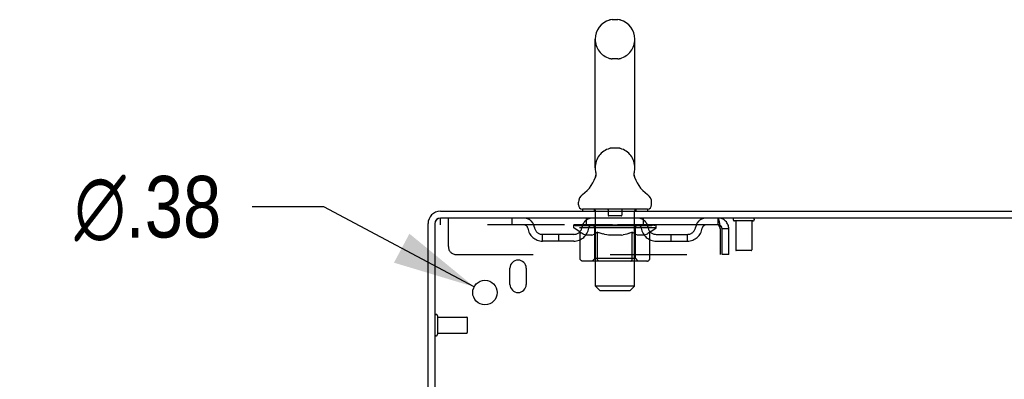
# Model space of a CAD drawing. Header units: inches. Extents: x 0 to 215, y 0 to 139.
# Tile 112 of 114: x 117.94 to 133.08, y 92.42 to 97.95. Entities that reach past the tile are written whole.
import ezdxf

# ---------------------------------------------------------------- set-up
doc = ezdxf.new("R2010")
doc.units = ezdxf.units.IN
doc.header["$LTSCALE"] = 11.804375
doc.header["$MEASUREMENT"] = 0
doc.linetypes.add('HIDDEN', pattern=[0.2, 0.1, -0.1])
doc.layers.get('0').update_dxf_attribs({"linetype": 'CONTINUOUS'})
doc.layers.add('DEFAULT_2', color=8, linetype='HIDDEN')
doc.layers.add('DIMENSIONS', color=7, linetype='CONTINUOUS')
doc.styles.get("Standard").update_dxf_attribs({"font": 'arial.ttf'})
doc.styles.add('TEXTSTYLE_1', font='gdt', dxfattribs={"width": 0.8})
doc.dimstyles.new('DIMSTYLE_2', dxfattribs={"dimtxt": 0.946875, "dimasz": 1.2625, "dimexe": 0.09, "dimexo": 0.07, "dimgap": 0.09, "dimtad": 0, "dimtih": 1, "dimtoh": 1, "dimzin": 4, "dimdsep": 46, "dimtxsty": 'Standard', "dimblk": '_FILLED', "dimblk1": '_FILLED', "dimblk2": '_FILLED', "dimcen": 0.09, "dimadec": 3, "dimazin": 1, "dimtfac": 1, "dimtdec": 3, "dimtofl": 0, "dimtmove": 0, "dimatfit": 1, "dimldrblk": '_FILLED', "dimfxl": 0, "dimtolj": 1, "dimtzin": 4, "dimarcsym": 0})

# ---------------------------------------------------------------- blocks, each defined once
blk = doc.blocks.new('_FILLED')
at = {"color": 0, "linetype": 'ByBlock'}
blk.add_solid([(0, 0), (-1, 0.2), (-1, -0.2)], dxfattribs=at)
blk = doc.blocks.new('*D26')
at = {"layer": 'DIMENSIONS', "color": 2, "linetype": 'Continuous'}
for p, q in [((122.618, 95.071), (121.514, 95.071)), ((124.928, 93.839), (122.618, 95.071))]:
    blk.add_line(p, q, dxfattribs=at)
at = {"layer": 'DIMENSIONS', "color": 2, "linetype": 'Continuous', "xscale": 1.2625, "yscale": 1.2625, "zscale": 1.2625, "rotation": 331.9294778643}
blk.add_blockref('_FILLED', (124.928, 93.839), dxfattribs=at)
at = {"layer": 'DIMENSIONS', "color": 2, "linetype": 'Continuous', "insert": (121.04, 95.544), "char_height": 0.94688, "width": 3.09993, "attachment_point": 3, "line_spacing_factor": 0.9, "style": 'TEXTSTYLE_1'}
blk.add_mtext('{\\fgdt;n}\\fArial;.38', dxfattribs=at)

msp = doc.modelspace()

# ---------------------------------------------------------------- linework, layer by layer
at = {"color": 7, "linetype": 'Continuous'}
for p, q in [((127.138, 97.946), (127.05, 97.946)), ((126.788, 95.671), (126.788, 97.646)), ((127.4, 95.671), (127.4, 97.646)), ((127.388, 95.577), (127.389, 95.582)), ((127.388, 95.572), (127.388, 95.577)), ((127.388, 95.567), (127.388, 95.572)), ((127.388, 95.562), (127.388, 95.567)), ((127.388, 95.557), (127.388, 95.562)), ((127.389, 95.552), (127.388, 95.557)), ((127.389, 95.587), (127.39, 95.592)), ((127.389, 95.582), (127.389, 95.587)), ((127.39, 95.547), (127.389, 95.553)), ((127.39, 95.543), (127.39, 95.548)), ((127.391, 95.538), (127.39, 95.543)), ((127.391, 95.597), (127.392, 95.601)), ((127.392, 95.534), (127.391, 95.538)), ((126.794, 95.528), (126.793, 95.524)), ((126.531, 95.1), (126.531, 95.139)), ((127.656, 95.1), (127.656, 95.139)), ((126.594, 95.031), (126.594, 95.001)), ((127.594, 95.031), (126.594, 95.031)), ((127.594, 95.031), (127.594, 95.001))]:
    msp.add_line(p, q, dxfattribs=at)
at = {"color": 3, "linetype": 'Continuous'}
for p, q in [((124.408, 95.001), (148.167, 95.001)), ((124.219, 91.584), (124.219, 94.812)), ((124.323, 94.807), (124.323, 91.583)), ((148.219, 94.897), (124.413, 94.897)), ((125.479, 93.876), (125.479, 94.126)), ((125.729, 94.126), (125.729, 93.876))]:
    msp.add_line(p, q, dxfattribs=at)
at = {"color": 7, "linetype": 'Continuous'}
for points in [[(126.796, 95.601), (126.797, 95.597), (126.798, 95.592), (126.799, 95.587), (126.799, 95.582), (126.8, 95.577), (126.8, 95.572), (126.8, 95.568), (126.8, 95.563), (126.799, 95.558), (126.799, 95.553), (126.798, 95.548), (126.797, 95.543), (126.796, 95.538), (126.795, 95.533), (126.794, 95.528)], [(127.39, 95.592), (127.391, 95.597), (127.392, 95.601)]]:
    msp.add_lwpolyline(points, dxfattribs=at)
at = {"color": 3, "linetype": 'Continuous'}
msp.add_circle((125.094, 93.751), 0.188, dxfattribs=at)
at = {"color": 7, "linetype": 'Continuous'}
for centre, radius, start, end in [((127.094, 97.646), 0.306, 105.6303, 180), ((127.05, 97.803), 0.144, 90, 105.6303), ((127.138, 97.803), 0.144, 74.3697, 90), ((127.094, 97.646), 0.306, 0, 74.3697), ((126.296, 95.688), 0.523, 304.6624, 347.2389), ((127.094, 95.671), 0.306, 180, 193.2053), ((127.892, 95.688), 0.523, 192.7611, 235.3376), ((127.094, 95.671), 0.306, 346.7947, 360), ((126.675, 95.139), 0.144, 124.6624, 180), ((127.513, 95.139), 0.144, 360, 55.3376), ((126.6, 95.1), 0.069, 180, 265), ((127.587, 95.1), 0.069, 275, 360), ((124.408, 94.812), 0.085, 90, 180)]:
    msp.add_arc(centre, radius, start, end, dxfattribs=at)
at = {"color": 3, "linetype": 'Continuous'}
for centre, radius, start, end in [((124.408, 94.812), 0.189, 90, 180), ((124.413, 94.807), 0.09, 90, 180), ((125.604, 94.126), 0.125, 0, 180), ((125.604, 93.876), 0.125, 180, 360)]:
    msp.add_arc(centre, radius, start, end, dxfattribs=at)
at = {"layer": 'DEFAULT_2', "color": 8, "linetype": 'HIDDEN'}
for p, q in [((127.138, 97.346), (127.05, 97.346)), ((127.138, 95.971), (127.05, 95.971)), ((126.774, 95.031), (126.774, 95.001)), ((126.794, 93.85), (126.794, 95.001)), ((126.989, 95.021), (126.989, 94.941)), ((127.189, 94.931), (126.999, 94.931)), ((127.199, 95.021), (127.199, 94.941)), ((127.394, 93.85), (127.394, 95.001)), ((127.414, 95.031), (127.414, 95.001)), ((124.406, 94.897), (124.406, 94.793)), ((124.406, 94.897), (124.413, 94.897)), ((128.677, 94.793), (124.406, 94.793)), ((124.531, 94.459), (124.531, 94.897)), ((125.506, 94.897), (125.506, 94.793)), ((126.461, 94.746), (126.461, 94.786)), ((126.461, 94.786), (126.767, 94.786)), ((126.462, 94.786), (126.462, 94.791)), ((126.582, 94.789), (126.462, 94.791)), ((126.47, 94.786), (126.47, 94.793)), ((126.479, 94.783), (126.479, 94.786)), ((126.479, 94.783), (127.709, 94.783)), ((126.488, 94.783), (126.488, 94.786)), ((126.489, 94.783), (126.489, 94.786)), ((126.499, 94.786), (126.499, 94.793)), ((126.515, 94.783), (126.515, 94.786)), ((126.517, 94.783), (126.517, 94.786)), ((126.545, 94.786), (126.545, 94.793)), ((126.56, 94.783), (126.56, 94.786)), ((126.563, 94.783), (126.563, 94.786)), ((126.582, 94.786), (126.582, 94.789)), ((126.609, 94.786), (126.609, 94.793)), ((126.61, 94.783), (126.61, 94.786)), ((126.611, 94.783), (126.611, 94.786)), ((126.614, 94.783), (126.614, 94.786)), ((126.621, 94.783), (126.621, 94.786)), ((126.621, 94.783), (126.621, 94.786)), ((126.625, 94.783), (126.625, 94.786)), ((126.628, 94.783), (126.628, 94.787)), ((126.632, 94.783), (126.632, 94.786)), ((126.646, 94.783), (126.646, 94.786)), ((126.656, 94.793), (126.656, 94.897)), ((126.665, 94.783), (126.665, 94.789)), ((126.665, 94.783), (126.665, 94.786)), ((126.685, 94.783), (126.685, 94.786)), ((126.685, 94.783), (126.685, 94.786)), ((126.687, 94.786), (126.687, 94.793)), ((126.697, 94.783), (126.697, 94.786)), ((126.701, 94.783), (126.701, 94.786)), ((126.71, 94.783), (126.71, 94.786)), ((126.721, 94.783), (126.721, 94.79)), ((126.737, 94.783), (126.737, 94.786)), ((126.74, 94.783), (126.74, 94.786)), ((126.767, 94.783), (126.767, 94.786)), ((126.834, 94.786), (126.772, 94.786)), ((126.777, 94.786), (126.777, 94.793)), ((126.784, 94.783), (126.784, 94.786)), ((126.789, 94.783), (126.789, 94.786)), ((126.795, 94.783), (126.795, 94.791)), ((126.799, 94.783), (126.799, 94.786)), ((126.81, 94.783), (126.81, 94.786)), ((126.834, 94.783), (126.834, 94.786)), ((126.909, 94.786), (126.85, 94.786)), ((126.87, 94.783), (126.87, 94.786)), ((126.877, 94.786), (126.877, 94.793)), ((126.881, 94.783), (126.881, 94.786)), ((126.883, 94.783), (126.883, 94.792)), ((126.886, 94.783), (126.886, 94.786)), ((126.894, 94.783), (126.894, 94.786)), ((126.909, 94.783), (126.909, 94.786)), ((126.989, 94.786), (126.935, 94.786)), ((126.948, 94.783), (126.948, 94.786)), ((126.979, 94.786), (127.094, 94.793)), ((126.984, 94.786), (126.984, 94.793)), ((126.984, 94.786), (126.984, 94.793)), ((126.984, 94.793), (126.984, 94.793)), ((126.984, 94.783), (126.984, 94.786)), ((126.988, 94.783), (126.988, 94.786)), ((126.989, 94.783), (126.989, 94.786)), ((126.99, 94.783), (126.99, 94.786)), ((127.073, 94.786), (127.025, 94.786)), ((127.03, 94.783), (127.03, 94.786)), ((127.073, 94.783), (127.073, 94.786)), ((127.091, 94.786), (127.091, 94.786)), ((127.091, 94.783), (127.091, 94.786)), ((127.091, 94.783), (127.091, 94.786)), ((127.094, 94.786), (127.094, 94.793)), ((127.094, 94.793), (127.208, 94.786)), ((127.096, 94.783), (127.096, 94.786)), ((127.096, 94.786), (127.097, 94.786)), ((127.097, 94.783), (127.097, 94.786)), ((127.115, 94.783), (127.115, 94.786)), ((127.115, 94.786), (127.163, 94.786)), ((127.157, 94.783), (127.157, 94.786)), ((127.198, 94.783), (127.198, 94.786)), ((127.198, 94.783), (127.198, 94.786)), ((127.198, 94.786), (127.253, 94.786)), ((127.199, 94.783), (127.199, 94.786)), ((127.203, 94.786), (127.203, 94.793)), ((127.203, 94.793), (127.204, 94.793)), ((127.203, 94.783), (127.203, 94.786)), ((127.204, 94.786), (127.204, 94.793)), ((127.24, 94.783), (127.24, 94.786)), ((127.279, 94.783), (127.279, 94.786)), ((127.279, 94.786), (127.338, 94.786)), ((127.294, 94.783), (127.294, 94.786)), ((127.302, 94.783), (127.302, 94.786)), ((127.304, 94.783), (127.304, 94.792)), ((127.307, 94.783), (127.307, 94.786)), ((127.31, 94.786), (127.31, 94.793)), ((127.318, 94.783), (127.318, 94.786)), ((127.354, 94.783), (127.354, 94.786)), ((127.354, 94.786), (127.416, 94.786)), ((127.378, 94.783), (127.378, 94.786)), ((127.389, 94.783), (127.389, 94.786)), ((127.393, 94.783), (127.393, 94.791)), ((127.399, 94.783), (127.399, 94.786)), ((127.404, 94.783), (127.404, 94.786)), ((127.411, 94.786), (127.411, 94.793)), ((127.421, 94.783), (127.421, 94.786)), ((127.421, 94.786), (127.622, 94.786)), ((127.448, 94.783), (127.448, 94.786)), ((127.451, 94.783), (127.451, 94.786)), ((127.467, 94.783), (127.467, 94.79)), ((127.478, 94.783), (127.478, 94.786)), ((127.487, 94.783), (127.487, 94.786)), ((127.491, 94.783), (127.491, 94.786)), ((127.501, 94.786), (127.501, 94.793)), ((127.502, 94.783), (127.502, 94.786)), ((127.502, 94.783), (127.502, 94.786)), ((127.523, 94.783), (127.523, 94.789)), ((127.523, 94.783), (127.523, 94.786)), ((127.531, 94.793), (127.531, 94.897)), ((127.541, 94.783), (127.541, 94.786)), ((127.556, 94.783), (127.556, 94.786)), ((127.56, 94.783), (127.56, 94.787)), ((127.563, 94.783), (127.563, 94.786)), ((127.567, 94.783), (127.567, 94.786)), ((127.567, 94.783), (127.567, 94.786)), ((127.574, 94.783), (127.574, 94.786)), ((127.577, 94.783), (127.577, 94.786)), ((127.578, 94.783), (127.578, 94.786)), ((127.579, 94.786), (127.579, 94.793)), ((127.625, 94.783), (127.625, 94.786)), ((127.628, 94.783), (127.628, 94.786)), ((127.642, 94.786), (127.642, 94.793)), ((127.671, 94.783), (127.671, 94.786)), ((127.673, 94.783), (127.673, 94.786)), ((127.689, 94.786), (127.689, 94.793)), ((127.699, 94.783), (127.699, 94.786)), ((127.7, 94.783), (127.7, 94.786)), ((127.709, 94.783), (127.709, 94.786)), ((127.718, 94.786), (127.718, 94.793)), ((127.727, 94.746), (127.727, 94.793)), ((128.677, 94.897), (128.677, 94.793)), ((128.679, 94.896), (128.677, 94.897)), ((129.215, 94.854), (128.931, 94.854)), ((128.949, 94.854), (128.949, 94.407)), ((129.197, 94.854), (129.197, 94.407)), ((125.979, 94.542), (125.979, 94.646)), ((126.462, 94.646), (125.979, 94.646)), ((126.229, 94.542), (126.229, 94.646)), ((126.557, 94.678), (126.461, 94.746)), ((127.727, 94.746), (126.461, 94.746)), ((126.557, 94.272), (126.557, 94.678)), ((126.557, 94.678), (126.572, 94.668)), ((126.587, 94.659), (126.572, 94.668)), ((126.602, 94.651), (126.587, 94.659)), ((126.616, 94.645), (126.602, 94.652)), ((126.63, 94.639), (126.616, 94.645)), ((126.645, 94.635), (126.63, 94.639)), ((126.739, 94.635), (126.645, 94.635)), ((126.739, 94.635), (126.753, 94.639)), ((126.767, 94.645), (126.753, 94.639)), ((126.781, 94.651), (126.767, 94.645)), ((126.781, 94.274), (126.781, 94.743)), ((126.796, 94.659), (126.781, 94.651)), ((126.81, 94.668), (126.795, 94.659)), ((126.825, 94.678), (126.81, 94.668)), ((126.825, 94.272), (126.825, 94.678)), ((126.825, 94.678), (126.854, 94.668)), ((126.883, 94.659), (126.854, 94.668)), ((126.911, 94.651), (126.883, 94.659)), ((126.939, 94.645), (126.911, 94.652)), ((126.967, 94.639), (126.939, 94.645)), ((126.995, 94.635), (126.967, 94.639)), ((127.193, 94.635), (126.995, 94.635)), ((127.193, 94.635), (127.22, 94.639)), ((127.248, 94.645), (127.22, 94.639)), ((127.276, 94.651), (127.248, 94.645)), ((127.304, 94.659), (127.275, 94.651)), ((127.332, 94.667), (127.303, 94.659)), ((127.36, 94.677), (127.331, 94.667)), ((127.36, 94.272), (127.36, 94.677)), ((127.36, 94.677), (127.374, 94.667)), ((127.388, 94.659), (127.374, 94.668)), ((127.402, 94.651), (127.388, 94.659)), ((127.416, 94.645), (127.402, 94.651)), ((127.407, 94.274), (127.407, 94.743)), ((127.429, 94.639), (127.415, 94.645)), ((127.442, 94.635), (127.429, 94.639)), ((127.546, 94.635), (127.442, 94.635)), ((127.546, 94.635), (127.56, 94.639)), ((127.573, 94.645), (127.56, 94.639)), ((127.587, 94.651), (127.573, 94.645)), ((127.6, 94.659), (127.586, 94.651)), ((127.614, 94.667), (127.6, 94.659)), ((127.628, 94.677), (127.614, 94.667)), ((127.628, 94.677), (127.727, 94.746)), ((127.628, 94.272), (127.628, 94.677)), ((127.725, 94.646), (128.208, 94.646)), ((127.958, 94.542), (127.958, 94.646)), ((128.208, 94.542), (128.208, 94.646)), ((128.71, 94.73), (128.71, 94.334)), ((128.74, 94.334), (128.74, 94.73)), ((128.844, 94.73), (128.74, 94.73)), ((128.844, 94.334), (128.844, 94.73)), ((126.462, 94.542), (125.979, 94.542)), ((127.725, 94.542), (128.208, 94.542)), ((124.656, 94.334), (128.71, 94.334)), ((128.844, 94.334), (128.74, 94.334)), ((129.187, 94.397), (128.959, 94.397)), ((127.585, 94.235), (126.6, 94.235)), ((126.781, 94.274), (126.741, 94.235)), ((127.407, 94.274), (126.781, 94.274)), ((127.339, 94.235), (127.341, 94.235)), ((127.346, 94.237), (127.349, 94.239)), ((127.349, 94.239), (127.351, 94.241)), ((127.407, 94.274), (127.446, 94.235)), ((126.863, 93.781), (126.794, 93.85)), ((127.394, 93.85), (126.794, 93.85)), ((126.863, 93.781), (127.325, 93.781)), ((127.325, 93.781), (127.394, 93.85)), ((124.366, 93.393), (124.366, 93.109)), ((124.366, 93.375), (124.813, 93.375)), ((124.823, 93.365), (124.823, 93.137)), ((124.366, 93.127), (124.813, 93.127))]:
    msp.add_line(p, q, dxfattribs=at)
for points in [[(128.684, 94.789), (128.682, 94.791), (128.679, 94.792), (128.677, 94.793)], [(128.679, 94.896), (128.682, 94.893), (128.684, 94.887), (128.686, 94.88), (128.689, 94.871), (128.691, 94.86), (128.693, 94.848), (128.696, 94.834), (128.698, 94.819), (128.7, 94.802), (128.703, 94.785), (128.705, 94.767), (128.708, 94.749), (128.71, 94.73)], [(128.684, 94.789), (128.686, 94.787), (128.689, 94.783), (128.691, 94.779), (128.693, 94.774), (128.696, 94.769), (128.698, 94.763), (128.7, 94.757), (128.703, 94.751), (128.705, 94.744), (128.708, 94.737), (128.71, 94.73)], [(126.6, 94.235), (126.595, 94.235), (126.59, 94.236), (126.585, 94.237), (126.58, 94.239), (126.576, 94.241), (126.571, 94.244), (126.567, 94.248), (126.564, 94.252), (126.561, 94.256), (126.559, 94.261), (126.558, 94.266), (126.557, 94.272)], [(126.846, 94.235), (126.844, 94.235), (126.841, 94.236), (126.839, 94.237), (126.836, 94.239), (126.834, 94.241), (126.832, 94.244), (126.83, 94.248), (126.828, 94.252), (126.827, 94.256), (126.826, 94.261), (126.825, 94.266), (126.825, 94.272)], [(127.341, 94.235), (127.344, 94.236), (127.346, 94.237)], [(127.351, 94.241), (127.353, 94.244), (127.355, 94.248), (127.357, 94.252), (127.358, 94.256)], [(127.353, 94.244), (127.355, 94.248), (127.357, 94.252)], [(127.358, 94.256), (127.359, 94.261), (127.36, 94.266), (127.36, 94.272)], [(127.359, 94.261), (127.36, 94.266), (127.36, 94.272)], [(127.585, 94.235), (127.59, 94.235), (127.595, 94.236), (127.6, 94.237), (127.605, 94.239), (127.61, 94.241), (127.614, 94.244), (127.618, 94.248), (127.621, 94.252), (127.624, 94.256), (127.626, 94.261), (127.627, 94.266), (127.628, 94.272)]]:
    msp.add_lwpolyline(points, dxfattribs=at)
for centre, radius, start, end in [((127.094, 97.646), 0.306, 180, 254.3697), ((127.094, 97.646), 0.306, 285.6303, 360), ((127.05, 97.49), 0.144, 254.3697, 270), ((127.138, 97.49), 0.144, 270, 285.6303), ((127.094, 95.671), 0.306, 105.6303, 180), ((127.05, 95.828), 0.144, 90, 105.6303), ((127.138, 95.828), 0.144, 74.3697, 90), ((127.094, 95.671), 0.306, 0, 74.3697), ((126.6, 95.1), 0.069, 265, 270), ((126.764, 95.001), 0.03, 0, 90), ((126.979, 95.021), 0.01, 0, 90), ((126.999, 94.941), 0.01, 180, 270), ((127.189, 94.941), 0.01, 270, 360), ((127.209, 95.021), 0.01, 90, 180), ((127.424, 95.001), 0.03, 90, 180), ((127.587, 95.1), 0.069, 270, 275), ((125.69, 94.73), 0.167, 8.0716, 90), ((125.691, 94.73), 0.0625, 7.9863, 90), ((126.751, 94.73), 0.167, 90, 171.9284), ((126.751, 94.73), 0.0625, 90, 172.0137), ((126.741, 94.743), 0.0398, 0, 90), ((127.446, 94.743), 0.0398, 90, 180), ((127.436, 94.73), 0.167, 8.0716, 90), ((127.437, 94.73), 0.0625, 7.9863, 90), ((128.498, 94.73), 0.167, 90, 171.9284), ((128.497, 94.73), 0.0625, 90, 172.0137), ((128.677, 94.73), 0.167, 0, 90), ((128.677, 94.73), 0.063, 0, 90), ((128.931, 94.875), 0.0215, 90, 270), ((129.215, 94.875), 0.0215, 270, 90), ((125.979, 94.771), 0.229, 187.9863, 270), ((125.979, 94.771), 0.125, 188.0716, 270), ((126.462, 94.771), 0.125, 270, 351.9284), ((126.462, 94.771), 0.229, 270, 352.0137), ((127.725, 94.771), 0.229, 187.9863, 270), ((127.725, 94.771), 0.125, 188.0716, 270), ((128.208, 94.771), 0.125, 270, 351.9284), ((128.208, 94.771), 0.229, 270, 352.0137), ((124.656, 94.459), 0.125, 180, 270), ((128.959, 94.407), 0.01, 180, 270), ((129.187, 94.407), 0.01, 270, 360), ((124.344, 93.393), 0.0215, 0, 180), ((124.813, 93.365), 0.01, 0, 90), ((124.344, 93.109), 0.0215, 180, 360), ((124.813, 93.137), 0.01, 270, 360)]:
    msp.add_arc(centre, radius, start, end, dxfattribs=at)
for centre, major_axis, ratio, start_param, end_param in [((127.094, 94.793), (0.633, 0.007), 0.05963, 9.249616, 9.431313), ((127.094, 94.793), (0.633, 0), 0.060556, -3.083241, -2.96706), ((127.094, 94.793), (0.633, 0.013), 0.05688, 2.791345, 2.965878), ((126.485, 94.781), (0.198, -0.002), 0.05963, 0.605815, 1.645666), ((126.416, 94.781), (0.198, 0.002), 0.05963, 0.25549, 1.295341), ((127.094, 94.793), (0.633, -0.007), 0.05963, -2.96643, -2.791898), ((126.416, 94.774), (0.198, 0.004), 0.05688, 1.20151, 1.294789), ((126.485, 94.774), (0.198, 0), 0.060556, 1.551758, 1.645036), ((126.486, 94.777), (0.164, 0.002), 0.05963, 1.065228, 1.614276), ((126.441, 94.774), (0.198, 0.002), 0.05963, 1.170259, 1.376596), ((126.466, 94.777), (0.164, 0.003), 0.05688, 0.890143, 1.43919), ((126.524, 94.777), (0.164, 0), 0.060556, 1.240391, 1.789438), ((127.094, 94.793), (0.633, 0.019), 0.052395, 2.616403, 2.790936), ((126.548, 94.781), (0.198, -0.004), 0.05688, 0.7809, 1.820751), ((126.413, 94.781), (0.198, 0.004), 0.05688, 0.080405, 1.120256), ((127.094, 94.793), (0.633, -0.013), 0.05688, -2.791345, -2.616812), ((126.413, 94.774), (0.198, 0.006), 0.052395, 1.026568, 1.119847), ((126.548, 94.774), (0.198, -0.002), 0.05963, 1.72692, 1.820198), ((126.466, 94.777), (0.164, 0.005), 0.052395, 0.715201, 1.264248), ((126.58, 94.777), (0.164, -0.002), 0.05963, 1.415553, 1.9646), ((127.094, 94.793), (0.633, 0.025), 0.046319, 2.441654, 2.616187), ((126.627, 94.781), (0.198, -0.006), 0.052395, 0.955842, 1.995693), ((126.43, 94.781), (0.198, 0.006), 0.052395, -0.094537, 0.945314), ((127.094, 94.793), (0.633, -0.019), 0.052395, -2.616403, -2.44187), ((126.43, 94.774), (0.198, 0.008), 0.046319, 0.851819, 0.945098), ((126.627, 94.774), (0.198, -0.004), 0.05688, 1.902006, 1.995284), ((126.484, 94.777), (0.164, 0.006), 0.046319, 0.540452, 1.089499), ((126.651, 94.777), (0.164, -0.003), 0.05688, 1.590638, 2.139686), ((126.441, 94.781), (0.198, 0), 0.060556, 0.430652, 0.777569), ((127.094, 94.793), (0.633, 0.029), 0.038841, 2.267123, 2.441656), ((126.72, 94.781), (0.198, -0.008), 0.046319, 1.130591, 2.170442), ((127.094, 94.793), (0.633, -0.025), 0.046319, -2.441654, -2.267121), ((126.467, 94.781), (0.198, 0.008), 0.046319, -0.269286, 0.770565), ((126.467, 94.774), (0.198, 0.009), 0.038841, 0.677289, 0.770567), ((126.72, 94.774), (0.198, -0.006), 0.052395, 2.076947, 2.170226), ((126.521, 94.777), (0.164, 0.008), 0.038841, 0.365921, 0.914969), ((126.736, 94.777), (0.164, -0.005), 0.052395, 1.76558, 2.314627), ((127.094, 94.793), (0.633, 0.033), 0.030195, 2.09281, 2.267343), ((126.825, 94.781), (0.198, -0.009), 0.038841, 1.305122, 2.344973), ((127.094, 94.793), (0.633, -0.029), 0.038841, -2.267123, -2.092591), ((126.523, 94.781), (0.198, 0.009), 0.038841, -0.443817, 0.596034), ((126.523, 94.774), (0.198, 0.01), 0.030195, 0.502975, 0.596254), ((126.825, 94.774), (0.198, -0.008), 0.046319, 2.251696, 2.344975), ((126.575, 94.777), (0.164, 0.009), 0.030195, 0.191608, 0.740655), ((126.831, 94.777), (0.164, -0.006), 0.046319, 1.940329, 2.489376), ((126.597, 94.781), (0.198, 0.01), 0.030195, -0.61813, 0.421721), ((127.094, 94.793), (0.633, 0.036), 0.020645, 1.918687, 2.09322), ((126.938, 94.781), (0.198, -0.01), 0.030195, 1.479435, 2.519286), ((127.094, 94.793), (0.633, -0.033), 0.030195, -2.09281, -1.918277), ((126.597, 94.774), (0.198, 0.011), 0.020645, 0.328852, 0.422131), ((126.938, 94.774), (0.198, -0.009), 0.038841, 2.426227, 2.519505), ((126.646, 94.777), (0.164, 0.009), 0.020645, 0.017485, 0.566532), ((126.935, 94.777), (0.164, -0.008), 0.038841, 2.11486, 2.663907), ((126.685, 94.781), (0.198, 0.011), 0.020645, -0.792253, 0.247598), ((127.094, 94.793), (0.633, 0.038), 0.010478, 1.744704, 1.919237), ((127.056, 94.781), (0.198, -0.011), 0.020645, 1.653558, 2.693409), ((127.094, 94.793), (0.633, -0.036), 0.020645, -1.918687, -1.744154), ((126.685, 94.774), (0.198, 0.012), 0.010478, 0.154869, 0.248148), ((127.056, 94.774), (0.198, -0.01), 0.030195, 2.60054, 2.693819), ((126.729, 94.777), (0.164, 0.01), 0.010478, 6.126688, 6.675735), ((127.043, 94.777), (0.164, -0.009), 0.030195, 2.289173, 2.83822), ((126.786, 94.781), (0.198, 0.012), 0.010478, -0.966236, -0.000846), ((127.175, 94.781), (0.198, -0.012), 0.010478, 1.827541, 2.867392), ((127.094, 94.793), (0.633, -0.038), 0.010478, -1.744704, -1.570171), ((127.175, 94.774), (0.198, -0.011), 0.020645, 2.774664, 2.867942), ((127.153, 94.777), (0.164, -0.009), 0.020645, 2.463296, 3.012344), ((127.013, 94.781), (0.198, 0.012), 0.010478, 0.274201, 1.314052), ((126.927, 94.777), (0.164, 0.01), 0.010478, -0.000483, 0.504314), ((126.897, 94.774), (0.198, 0.012), 0.010478, 0.099668, 0.192946), ((127.094, 94.793), (0.633, 0.038), 0.010478, -1.571421, -1.396888), ((127.291, 94.774), (0.198, -0.012), 0.010478, 2.948646, 3.041925), ((127.261, 94.777), (0.164, -0.01), 0.010478, 2.637279, 3.142076), ((127.132, 94.781), (0.198, 0.011), 0.020645, 0.448184, 1.488034), ((127.035, 94.777), (0.164, 0.009), 0.020645, 0.129249, 0.678296), ((127.013, 94.774), (0.198, 0.011), 0.020645, 0.273651, 0.366929), ((127.401, 94.781), (0.198, -0.012), 0.010478, -3.140747, -2.175357), ((127.094, 94.793), (0.633, 0.036), 0.020645, -1.397439, -1.222906), ((127.094, 94.793), (0.633, -0.038), 0.010478, 1.222355, 1.396888), ((127.25, 94.781), (0.198, 0.01), 0.030195, 0.622307, 1.662158), ((127.145, 94.777), (0.164, 0.009), 0.030195, 0.303372, 0.852419), ((127.459, 94.777), (0.164, -0.01), 0.010478, 2.749043, 3.29809), ((127.503, 94.781), (0.198, -0.011), 0.020645, 2.893995, 3.933846), ((127.132, 94.774), (0.198, 0.01), 0.030195, 0.447774, 0.541052), ((127.503, 94.774), (0.198, -0.012), 0.010478, 2.893445, 2.986723), ((127.094, 94.793), (0.633, 0.033), 0.030195, -1.223315, -1.048783), ((127.094, 94.793), (0.633, -0.036), 0.020645, 1.048373, 1.222906), ((127.363, 94.781), (0.198, 0.009), 0.038841, 0.79662, 1.836471), ((127.253, 94.777), (0.164, 0.008), 0.038841, 0.477686, 1.026733), ((127.542, 94.777), (0.164, -0.009), 0.020645, 2.57506, 3.124108), ((127.591, 94.781), (0.198, -0.01), 0.030195, 2.719872, 3.759723), ((127.467, 94.781), (0.198, 0.008), 0.046319, 0.971151, 2.011002), ((127.25, 94.774), (0.198, 0.009), 0.038841, 0.622087, 0.715366), ((127.591, 94.774), (0.198, -0.011), 0.020645, 2.719462, 2.812741), ((127.094, 94.793), (0.633, 0.029), 0.038841, -1.049002, -0.874469), ((127.094, 94.793), (0.633, -0.033), 0.030195, 0.87425, 1.048783), ((127.357, 94.777), (0.164, 0.006), 0.046319, 0.652216, 1.201263), ((127.561, 94.781), (0.198, 0.006), 0.052395, 1.1459, 2.185751), ((127.612, 94.777), (0.164, -0.009), 0.030195, 2.400937, 2.949985), ((127.665, 94.781), (0.198, -0.009), 0.038841, 2.545558, 3.585409), ((127.452, 94.777), (0.164, 0.005), 0.052395, 0.826965, 1.376012), ((127.363, 94.774), (0.198, 0.008), 0.046319, 0.796618, 0.889896), ((127.665, 94.774), (0.198, -0.01), 0.030195, 2.545339, 2.638617), ((127.64, 94.781), (0.198, 0.004), 0.05688, 1.320842, 2.360692), ((127.094, 94.793), (0.633, 0.025), 0.046319, -0.874471, -0.699939), ((127.094, 94.793), (0.633, -0.029), 0.038841, 0.699936, 0.874469), ((127.721, 94.781), (0.198, -0.008), 0.046319, 2.371028, 3.410879), ((127.667, 94.777), (0.164, -0.008), 0.038841, 2.226624, 2.775671), ((127.703, 94.781), (0.198, 0.002), 0.05963, 1.495927, 2.535778), ((127.537, 94.777), (0.164, 0.003), 0.05688, 1.001907, 1.550954), ((127.758, 94.781), (0.198, -0.006), 0.052395, 2.196279, 3.23613), ((127.704, 94.777), (0.164, -0.006), 0.046319, 2.052093, 2.601141), ((127.467, 94.774), (0.198, 0.006), 0.052395, 0.971367, 1.064645), ((127.747, 94.781), (0.198, 0), 0.060556, 1.671089, 2.71094), ((127.721, 94.774), (0.198, -0.009), 0.038841, 2.371026, 2.464304), ((127.775, 94.781), (0.198, -0.004), 0.05688, 2.021337, 3.061188), ((127.094, 94.793), (0.633, 0.019), 0.052395, -0.699723, -0.52519), ((127.094, 94.793), (0.633, -0.025), 0.046319, 0.525406, 0.699939), ((127.771, 94.781), (0.198, -0.002), 0.05963, 1.846251, 2.886102), ((127.608, 94.777), (0.164, 0.002), 0.05963, 1.176993, 1.72604), ((127.722, 94.777), (0.164, -0.005), 0.052395, 1.877344, 2.426392), ((127.663, 94.777), (0.164, 0), 0.060556, 1.352155, 1.901202), ((127.721, 94.777), (0.164, -0.003), 0.05688, 1.702402, 2.25145), ((127.702, 94.777), (0.164, -0.002), 0.05963, 1.527317, 2.076364), ((127.561, 94.774), (0.198, 0.004), 0.05688, 1.146309, 1.239587), ((127.758, 94.774), (0.198, -0.008), 0.046319, 2.196495, 2.289773), ((127.094, 94.793), (0.633, 0.013), 0.05688, -0.524781, -0.350248), ((127.094, 94.793), (0.633, -0.019), 0.052395, 0.350657, 0.52519), ((127.64, 94.774), (0.198, 0.002), 0.05963, 1.321394, 1.414673), ((127.775, 94.774), (0.198, -0.006), 0.052395, 2.021746, 2.115024), ((127.094, 94.793), (0.633, 0.007), 0.05963, -0.349695, -0.175162), ((127.094, 94.793), (0.633, -0.013), 0.05688, 0.175715, 0.350248), ((127.703, 94.774), (0.198, 0), 0.060556, 1.496556, 1.589835), ((127.771, 94.774), (0.198, -0.004), 0.05688, 1.846804, 1.940083), ((127.747, 94.774), (0.198, -0.002), 0.05963, 1.671719, 1.764997), ((127.094, 94.793), (0.633, 0), 0.060556, -0.174533, 0), ((127.094, 94.793), (0.633, -0.007), 0.05963, 0.000629, 0.175162)]:
    msp.add_ellipse(centre, major_axis=major_axis, ratio=ratio, start_param=start_param, end_param=end_param, dxfattribs=at)

# ---------------------------------------------------------------- dimensions: what is measured, and where the dimension line sits
at = {"layer": 'DIMENSIONS', "color": 2, "linetype": 'Continuous'}
dim = msp.add_diameter_dim_2p(p1=(124.928, 93.839), p2=(125.259, 93.663), text='%%c<>', dimstyle='DIMSTYLE_2', override={"dimpost": '<>'}, dxfattribs=at)
dim.commit()
dim.dimension.update_dxf_attribs({"geometry": '*D26', "text_midpoint": (119.49, 95.071), "dimtype": 163})

doc.saveas('drawing.dxf')
